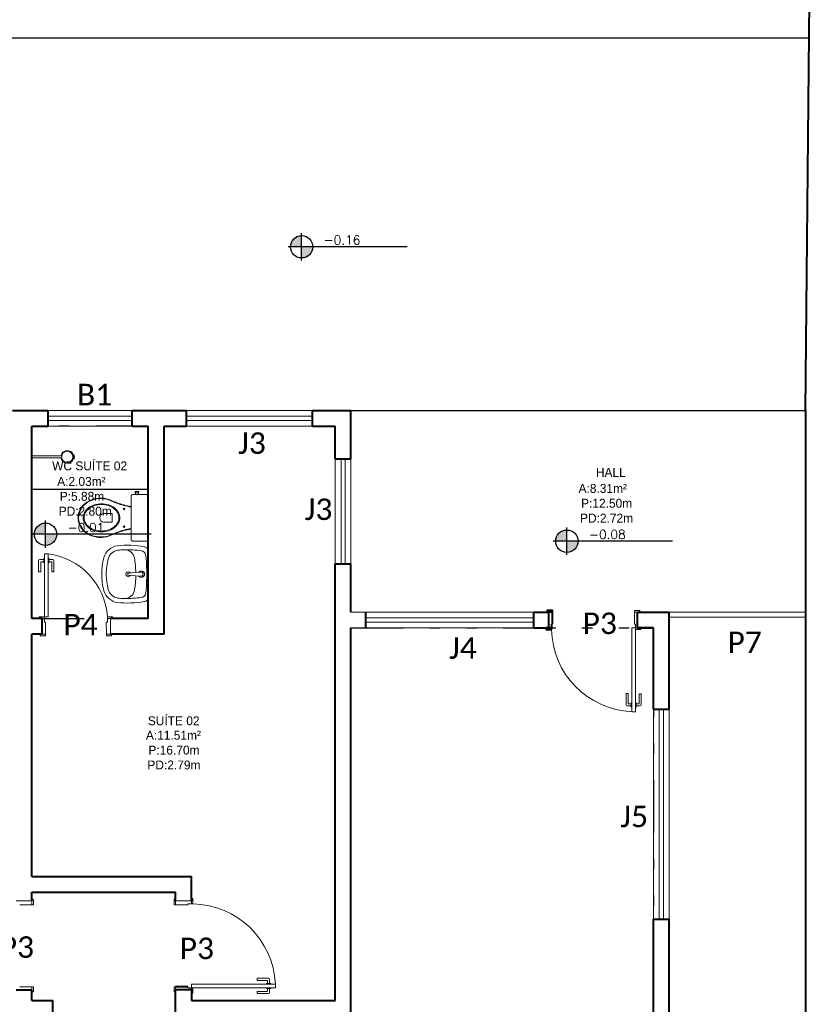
# Model space of a CAD drawing. Header units: millimetres. Extents: x 26 to 1362, y 24 to 358.
# Tile 69 of 256: x 548 to 556, y 153 to 163. Entities that reach past the tile are written whole.
import ezdxf

# ---------------------------------------------------------------- set-up
doc = ezdxf.new("R2010")
doc.units = ezdxf.units.MM
doc.linetypes.add('DIVIDE', pattern=[1.25, 0.5, -0.25, 0, -0.25, 0, -0.25])
doc.linetypes.add('HIDDEN2', pattern=[4.7625, 3.175, -1.5875])
for name, color, linetype in [('ARQ-ALVENARIA', 4, 'Continuous'), ('ARQ-LINHACORTE', 3, 'DIVIDE'), ('ARQ-PISO', 8, 'Continuous'), ('LOUÇAS', 7, 'Continuous'), ('PDF4_Text', 7, 'Continuous')]:
    doc.layers.add(name, color=color, linetype=linetype)
for name, color, linetype, lineweight in [('MB_ALVENARIA', 7, 'Continuous', 40), ('MB_ESQUADRIA', 7, 'Continuous', 5), ('MB_MOBILIÁRIO', 8, 'Continuous', 13), ('MB_TEXTO_0', 7, 'Continuous', 13)]:
    doc.layers.add(name, color=color, linetype=linetype, lineweight=lineweight)
doc.styles.add('AVANT', font='txt')
doc.styles.add('PDF Calibri', font='calibri.ttf')
doc.styles.add('ROMANS', font='romans.shx')

msp = doc.modelspace()

# ---------------------------------------------------------------- hatches: boundary and pattern name
at = {"transparency": 33554687}
h = msp.add_hatch(color=9, dxfattribs=at)
h.paths.add_polyline_path([(551.0259, 160.4018), (551.0259, 160.2955, 0.414214), (551.1322, 160.4018)])
h.paths.add_polyline_path([(551.0259, 160.4018), (551.0259, 160.5081, 0.414214), (550.9195, 160.4018)])
h = msp.add_hatch(color=9, dxfattribs=at)
h.paths.add_polyline_path([(548.5868, 157.6628), (548.5868, 157.5565, 0.414214), (548.6931, 157.6628)])
h.paths.add_polyline_path([(548.5868, 157.6628), (548.5868, 157.7691, 0.414214), (548.4804, 157.6628)])
h = msp.add_hatch(color=9, dxfattribs=at)
h.paths.add_polyline_path([(553.5517, 157.5965), (553.5517, 157.4901, 0.414214), (553.6581, 157.5965)])
h.paths.add_polyline_path([(553.5517, 157.5965), (553.5517, 157.7028, 0.414214), (553.4454, 157.5965)])

# ---------------------------------------------------------------- linework, layer by layer
for p, q in [((551.0259, 160.2722), (551.0259, 160.5314)), ((552.0305, 160.4018), (550.8963, 160.4018)), ((548.5868, 157.5332), (548.5868, 157.7924)), ((553.5517, 157.4669), (553.5517, 157.726)), ((549.5914, 157.6628), (548.4572, 157.6628)), ((554.5564, 157.5965), (553.4222, 157.5965))]:
    msp.add_line(p, q, dxfattribs=at)
for centre in [(551.0259, 160.4018), (548.5868, 157.6628), (553.5517, 157.5965)]:
    msp.add_circle(centre, 0.1063, dxfattribs=at)
at = {"layer": 'ARQ-ALVENARIA'}
msp.add_lwpolyline([(548.4556, 153.2215), (548.6556, 153.2215)], dxfattribs=at)
at = {"layer": 'ARQ-LINHACORTE', "color": 30, "true_color": 0xf26722}
msp.add_lwpolyline([(548.4556, 156.8615), (549.5656, 156.8615), (549.5656, 158.6915), (548.4556, 158.6915)], close=True, dxfattribs=at)
msp.add_lwpolyline([(549.9756, 153.0715), (551.4956, 153.0715), (551.4956, 156.7715), (554.3756, 156.7715), (554.3756, 149.7215), (549.9906, 149.7215), (549.9756, 153.0715)], dxfattribs=at)
at = {"layer": 'ARQ-PISO'}
msp.add_line((546.7656, 162.3915), (555.8602, 162.3915), dxfattribs=at)
for points in [[(551.4956, 158.8415), (555.8256, 158.843)], [(548.4556, 158.0915), (548.4556, 158.0915), (549.5656, 158.0915)]]:
    msp.add_lwpolyline(points, dxfattribs=at)
at = {"layer": 'LOUÇAS'}
msp.add_line((548.4556, 158.3898), (548.4556, 158.4098), dxfattribs=at)
at = {"layer": 'MB_ALVENARIA'}
for p, q in [((555.8256, 158.8415), (555.8256, 134.6315)), ((553.4155, 156.9215), (553.3805, 156.9215)), ((553.4156, 156.8065), (553.4155, 156.9215)), ((554.5256, 155.9965), (554.5256, 156.9215)), ((553.4056, 156.7715), (553.3806, 156.7715)), ((553.4056, 156.8065), (553.4156, 156.8065)), ((553.4056, 156.8065), (553.4056, 156.7715)), ((554.3756, 155.9965), (554.3756, 156.7715)), ((554.3756, 152.3965), (554.3756, 153.9965)), ((554.5256, 152.3965), (554.5256, 153.9965)), ((548.3056, 153.3215), (548.4556, 153.3215)), ((549.9406, 153.3515), (549.8256, 153.3515)), ((549.9406, 153.3515), (549.8256, 153.3515)), ((549.9756, 153.3215), (549.8256, 153.3215))]:
    msp.add_line(p, q, dxfattribs=at)
for points in [[(555.8256, 158.843), (555.9556, 172.1915)], [(548.2717, 158.8415), (548.6106, 158.8415)], [(548.6106, 158.6915), (548.6106, 158.8415)], [(549.4106, 158.8415), (549.9306, 158.8415)], [(549.4106, 158.6915), (549.4106, 158.8415)], [(549.9306, 158.6915), (549.9306, 158.8415)], [(551.1306, 158.8415), (551.4956, 158.8415)], [(551.1306, 158.6915), (551.1306, 158.8415)], [(551.4956, 158.3815), (551.4956, 158.8415)], [(548.4556, 156.8615), (548.4556, 158.6915)], [(548.4556, 158.6915), (548.6106, 158.6915)], [(549.4106, 158.6915), (549.5656, 158.6915)], [(549.5656, 156.8615), (549.5656, 158.6915)], [(549.7156, 156.7115), (549.7156, 158.6915)], [(549.7156, 158.6915), (549.9306, 158.6915)], [(551.1306, 158.6915), (551.3456, 158.6915)], [(551.3456, 158.3815), (551.3456, 158.6915)], [(551.3456, 158.3815), (551.4956, 158.3815)], [(551.3456, 153.2215), (551.3456, 157.3815)], [(551.3456, 157.3815), (551.4956, 157.3815)], [(551.4956, 156.9215), (551.4956, 157.3815)], [(551.6356, 156.7715), (551.6356, 156.9215)], [(553.2356, 156.9215), (553.3756, 156.9215)], [(553.2356, 156.7715), (553.2356, 156.9215)], [(553.4155, 156.9215), (553.4155, 156.9365), (553.3655, 156.9365), (553.3655, 156.9215), (553.3805, 156.9215)], [(553.3756, 156.9215), (553.3756, 156.7715)], [(554.2256, 156.9215), (554.5256, 156.9215)], [(554.3756, 156.7715), (554.2256, 156.7715), (554.2256, 156.9215)], [(548.5556, 156.8615), (548.4556, 156.8615)], [(548.5556, 156.7115), (548.5556, 156.8615)], [(549.5656, 156.8615), (549.2056, 156.8615)], [(549.9756, 153.0715), (551.4956, 153.0715), (551.4956, 156.7715)], [(553.2356, 156.7715), (553.3756, 156.7715)], [(553.3806, 156.7715), (553.3556, 156.7715), (553.3556, 156.7565), (553.4056, 156.7565), (553.4056, 156.7715), (553.4056, 156.7715)], [(554.2256, 156.7715), (554.3756, 156.7715)], [(548.4556, 154.4015), (548.4556, 156.7115)], [(548.5556, 156.7115), (548.4556, 156.7115)], [(549.7156, 156.7115), (549.2056, 156.7115)], [(554.3756, 155.9965), (554.5256, 155.9965)], [(548.4556, 154.4015), (549.9756, 154.4015)], [(549.9756, 154.1715), (549.9756, 154.4015)], [(548.4556, 154.1715), (548.4556, 154.2515)], [(548.4556, 154.2515), (549.8256, 154.2515)], [(549.8256, 154.1715), (549.8256, 154.2515)], [(554.3756, 153.9965), (554.5256, 153.9965)], [(548.4556, 153.2215), (548.4556, 153.3215)], [(549.8256, 150.7215), (549.8256, 153.3215)], [(549.9756, 153.3315), (549.9756, 153.2215)], [(549.9756, 153.3215), (549.9756, 153.2215)], [(548.4556, 153.2215), (548.6556, 153.2215)], [(548.6556, 150.7215), (548.6556, 153.2215)], [(549.9756, 153.2215), (551.3456, 153.2215)]]:
    msp.add_lwpolyline(points, dxfattribs=at)
at = {"layer": 'MB_ESQUADRIA'}
for p, q in [((548.576, 157.4336), (548.5697, 157.4336)), ((548.5697, 157.4336), (548.5697, 157.391)), ((548.576, 157.4336), (548.5697, 157.4336)), ((548.5697, 157.4336), (548.5697, 157.391)), ((548.611, 157.4336), (548.6174, 157.4336)), ((548.611, 157.4336), (548.6174, 157.4336)), ((548.6174, 157.4336), (548.6174, 157.3909)), ((548.6174, 157.4336), (548.6174, 157.3909)), ((548.521, 157.4111), (548.521, 157.3041)), ((548.521, 157.4111), (548.521, 157.3041)), ((548.5697, 157.421), (548.5311, 157.421)), ((548.5697, 157.421), (548.5311, 157.421)), ((548.541, 157.304), (548.541, 157.396)), ((548.541, 157.304), (548.541, 157.396)), ((548.546, 157.401), (548.5697, 157.401)), ((548.546, 157.401), (548.5697, 157.401)), ((548.5697, 157.391), (548.576, 157.391)), ((548.5697, 157.391), (548.576, 157.391)), ((548.6174, 157.3909), (548.611, 157.3909)), ((548.6174, 157.3909), (548.611, 157.3909)), ((548.6174, 157.421), (548.656, 157.421)), ((548.6174, 157.421), (548.656, 157.421)), ((548.641, 157.401), (548.6174, 157.401)), ((548.641, 157.401), (548.6174, 157.401)), ((548.646, 157.304), (548.646, 157.396)), ((548.646, 157.304), (548.646, 157.396)), ((548.666, 157.411), (548.666, 157.304)), ((548.666, 157.411), (548.666, 157.304)), ((548.521, 157.3041), (548.541, 157.304)), ((548.521, 157.3041), (548.541, 157.304)), ((548.666, 157.304), (548.646, 157.304)), ((548.666, 157.304), (548.646, 157.304)), ((554.1956, 156.8065), (554.1956, 156.9215)), ((554.1956, 156.9215), (554.2306, 156.9215)), ((554.1956, 156.8065), (554.1956, 156.9215)), ((554.1956, 156.9215), (554.2306, 156.9215)), ((548.5757, 156.8615), (548.5506, 156.8615)), ((548.5757, 156.8615), (548.5506, 156.8615)), ((548.5757, 156.8615), (548.5506, 156.8615)), ((548.5757, 156.8615), (548.5506, 156.8615)), ((548.5556, 156.8615), (548.5556, 156.8615)), ((548.5756, 156.8265), (548.5756, 156.8615)), ((548.5756, 156.8265), (548.5756, 156.8615)), ((548.5756, 156.8265), (548.5756, 156.8615)), ((548.5756, 156.8265), (548.5756, 156.8615)), ((548.5756, 156.8265), (548.5856, 156.8265)), ((548.5756, 156.8265), (548.5856, 156.8265)), ((548.5756, 156.8265), (548.5856, 156.8265)), ((548.5756, 156.8265), (548.5856, 156.8265)), ((548.5856, 156.8265), (548.5856, 156.7115)), ((548.5856, 156.8265), (548.5856, 156.7115)), ((548.5856, 156.8265), (548.5856, 156.7115)), ((548.5856, 156.8265), (548.5856, 156.7115)), ((549.1656, 156.8265), (549.1657, 156.7115)), ((549.1756, 156.8265), (549.1656, 156.8265)), ((549.1656, 156.8265), (549.1657, 156.7115)), ((549.1756, 156.8265), (549.1656, 156.8265)), ((549.1756, 156.8265), (549.1756, 156.8615)), ((549.1756, 156.8615), (549.2006, 156.8615)), ((549.1756, 156.8265), (549.1756, 156.8615)), ((549.1756, 156.8615), (549.2006, 156.8615)), ((554.2056, 156.8065), (554.1956, 156.8065)), ((554.2056, 156.8065), (554.1956, 156.8065)), ((554.2056, 156.8065), (554.2056, 156.7715)), ((554.2056, 156.8065), (554.2056, 156.7715)), ((554.2056, 156.7715), (554.2306, 156.7715)), ((554.2056, 156.7715), (554.2306, 156.7715)), ((548.5856, 156.7115), (548.5506, 156.7115)), ((548.5856, 156.7115), (548.5506, 156.7115)), ((548.5856, 156.7115), (548.5506, 156.7115)), ((548.5856, 156.7115), (548.5506, 156.7115)), ((548.5556, 156.7115), (548.5556, 156.7115)), ((549.1657, 156.7115), (549.2007, 156.7115)), ((549.1657, 156.7115), (549.2007, 156.7115)), ((554.1152, 156.037), (554.1153, 156.144)), ((554.1153, 156.144), (554.1353, 156.144)), ((554.1353, 156.144), (554.1352, 156.052)), ((554.2602, 156.1439), (554.2402, 156.1439)), ((554.2402, 156.1439), (554.2402, 156.0519)), ((554.2602, 156.0369), (554.2602, 156.1439)), ((554.1638, 156.027), (554.1252, 156.027)), ((554.1402, 156.047), (554.1639, 156.047)), ((554.1638, 156.0144), (554.1639, 156.057)), ((554.1639, 156.057), (554.1702, 156.057)), ((554.2116, 156.057), (554.2052, 156.057)), ((554.2115, 156.0144), (554.2116, 156.057)), ((554.2352, 156.0469), (554.2115, 156.0469)), ((554.2115, 156.0269), (554.2502, 156.0269)), ((554.1702, 156.0144), (554.1638, 156.0144)), ((554.2052, 156.0144), (554.2115, 156.0144)), ((548.4556, 154.1715), (548.3056, 154.1715)), ((548.4556, 154.1316), (548.4556, 154.1666)), ((549.8256, 154.1715), (549.9756, 154.1715)), ((549.8256, 154.1316), (549.8256, 154.1666)), ((549.9756, 154.1415), (549.9756, 154.1665)), ((548.3406, 154.1315), (548.4556, 154.1316)), ((549.9406, 154.1315), (549.8256, 154.1316)), ((549.9406, 154.1415), (549.9406, 154.1315)), ((549.9406, 154.1415), (549.9756, 154.1415)), ((550.6031, 153.4319), (550.6031, 153.4119)), ((550.7101, 153.4319), (550.6031, 153.4319)), ((550.6031, 153.4119), (550.6951, 153.4119)), ((550.7001, 153.4069), (550.7001, 153.3833)), ((550.7201, 153.3833), (550.7201, 153.4219)), ((548.3406, 153.3515), (548.4556, 153.3515)), ((548.3406, 153.3515), (548.4556, 153.3515)), ((548.4556, 153.3515), (548.4556, 153.3165)), ((548.4556, 153.3515), (548.4556, 153.3165)), ((549.8256, 153.3515), (549.8256, 153.3165)), ((549.8256, 153.3515), (549.8256, 153.3165)), ((549.9406, 153.3415), (549.9406, 153.3515)), ((549.9406, 153.3415), (549.9406, 153.3515)), ((549.9406, 153.3415), (549.9756, 153.3415)), ((549.9406, 153.3415), (549.9756, 153.3415)), ((549.9756, 153.3416), (549.9756, 153.3165)), ((549.9756, 153.3416), (549.9756, 153.3165)), ((550.6032, 153.2869), (550.6032, 153.3069)), ((550.6032, 153.3069), (550.6952, 153.3069)), ((550.6901, 153.3833), (550.6901, 153.3769)), ((550.7327, 153.3833), (550.6901, 153.3833)), ((550.6901, 153.3356), (550.6901, 153.3419)), ((550.7327, 153.3356), (550.6901, 153.3356)), ((550.7002, 153.3119), (550.7002, 153.3356)), ((550.7202, 153.3356), (550.7202, 153.2969)), ((550.7327, 153.3769), (550.7327, 153.3833)), ((550.7327, 153.3419), (550.7327, 153.3356)), ((550.7102, 153.2869), (550.6032, 153.2869))]:
    msp.add_line(p, q, dxfattribs=at)
for points in [[(549.4106, 158.8415), (548.6106, 158.8415)], [(551.1306, 158.8415), (549.9306, 158.8415)], [(548.6106, 158.7865), (549.4106, 158.7865)], [(548.6106, 158.7465), (549.4106, 158.7465)], [(549.9306, 158.7865), (551.1306, 158.7865)], [(549.9306, 158.7465), (551.1306, 158.7465)], [(548.6106, 158.6915), (549.4106, 158.6915)], [(549.9306, 158.6915), (551.1306, 158.6915)], [(551.3456, 158.3815), (551.3456, 157.3815)], [(551.4006, 158.3815), (551.4006, 157.3815)], [(551.4406, 158.3815), (551.4406, 157.3815)], [(551.4956, 157.3815), (551.4956, 158.3815)], [(548.6107, 157.4765), (548.6107, 156.8765), (548.5757, 156.8765), (548.5757, 157.4765), (548.6107, 157.4765)], [(548.5506, 156.8615), (548.5257, 156.8615), (548.5257, 156.8765), (548.5757, 156.8765), (548.5757, 156.8615), (548.5756, 156.8615)], [(548.5506, 156.8615), (548.5257, 156.8615), (548.5257, 156.8765), (548.5757, 156.8765), (548.5757, 156.8615), (548.5756, 156.8615)], [(548.5506, 156.8615), (548.5257, 156.8615), (548.5257, 156.8765), (548.5757, 156.8765), (548.5757, 156.8615), (548.5756, 156.8615)], [(548.5506, 156.8615), (548.5257, 156.8615), (548.5257, 156.8765), (548.5757, 156.8765), (548.5757, 156.8615), (548.5756, 156.8615)], [(549.2006, 156.8615), (549.2256, 156.8615), (549.2256, 156.8765), (549.1756, 156.8765), (549.1756, 156.8615), (549.1756, 156.8615)], [(549.2006, 156.8615), (549.2256, 156.8615), (549.2256, 156.8765), (549.1756, 156.8765), (549.1756, 156.8615), (549.1756, 156.8615)], [(551.4956, 156.9215), (553.2356, 156.9215)], [(553.2356, 156.9215), (551.6356, 156.9215)], [(551.6356, 156.8665), (553.2356, 156.8665)], [(554.1956, 156.9215), (554.1956, 156.9365), (554.2456, 156.9365), (554.2456, 156.9215), (554.2306, 156.9215)], [(554.1956, 156.9215), (554.1956, 156.9365), (554.2456, 156.9365), (554.2456, 156.9215), (554.2306, 156.9215)], [(549.2056, 156.7115), (549.2056, 156.8615)], [(551.4956, 156.7715), (553.2356, 156.7715)], [(551.6356, 156.8265), (553.2356, 156.8265)], [(551.6356, 156.7715), (553.2356, 156.7715)], [(554.2306, 156.7715), (554.2556, 156.7715), (554.2556, 156.7565), (554.2056, 156.7565), (554.2056, 156.7715), (554.2056, 156.7715)], [(554.2306, 156.7715), (554.2556, 156.7715), (554.2556, 156.7565), (554.2056, 156.7565), (554.2056, 156.7715), (554.2056, 156.7715)], [(548.5856, 156.7115), (548.5856, 156.6965), (548.5356, 156.6965), (548.5356, 156.7115), (548.5506, 156.7115)], [(548.5856, 156.7115), (548.5856, 156.6965), (548.5356, 156.6965), (548.5356, 156.7115), (548.5506, 156.7115)], [(548.5856, 156.7115), (548.5856, 156.6965), (548.5356, 156.6965), (548.5356, 156.7115), (548.5506, 156.7115)], [(548.5856, 156.7115), (548.5856, 156.6965), (548.5356, 156.6965), (548.5356, 156.7115), (548.5506, 156.7115)], [(549.1657, 156.7115), (549.1657, 156.6965), (549.2157, 156.6965), (549.2157, 156.7115), (549.2007, 156.7115)], [(549.1657, 156.7115), (549.1657, 156.6965), (549.2157, 156.6965), (549.2157, 156.7115), (549.2007, 156.7115)], [(554.3756, 153.9965), (554.3756, 155.9965)], [(554.4306, 153.9965), (554.4306, 155.9965)], [(554.4706, 153.9965), (554.4706, 155.9965)], [(554.5256, 155.9965), (554.5256, 153.9965)], [(548.4556, 154.1316), (548.4706, 154.1316), (548.4706, 154.1816), (548.4556, 154.1816), (548.4556, 154.1666)], [(549.8256, 154.1316), (549.8106, 154.1316), (549.8106, 154.1816), (549.8256, 154.1816), (549.8256, 154.1666)], [(549.9756, 154.1665), (549.9756, 154.1915), (549.9906, 154.1915), (549.9906, 154.1415), (549.9756, 154.1415), (549.9756, 154.1415)], [(548.4556, 153.3515), (548.4706, 153.3515), (548.4706, 153.3015), (548.4556, 153.3015), (548.4556, 153.3165)], [(548.4556, 153.3515), (548.4706, 153.3515), (548.4706, 153.3015), (548.4556, 153.3015), (548.4556, 153.3165)], [(549.8256, 153.3515), (549.8106, 153.3515), (549.8106, 153.3015), (549.8256, 153.3015), (549.8256, 153.3165)], [(549.8256, 153.3515), (549.8106, 153.3515), (549.8106, 153.3015), (549.8256, 153.3015), (549.8256, 153.3165)], [(549.9756, 153.3165), (549.9756, 153.2916), (549.9906, 153.2916), (549.9906, 153.3416), (549.9756, 153.3416), (549.9756, 153.3415)], [(549.9756, 153.3165), (549.9756, 153.2916), (549.9906, 153.2916), (549.9906, 153.3416), (549.9756, 153.3416), (549.9756, 153.3415)], [(549.9756, 153.2916), (549.9756, 153.3215)]]:
    msp.add_lwpolyline(points, dxfattribs=at)
at = {"layer": 'MB_ESQUADRIA', "linetype": 'HIDDEN2'}
for points in [[(554.5256, 156.9215), (555.8256, 156.9215)], [(554.5256, 156.8715), (555.8256, 156.8715)]]:
    msp.add_lwpolyline(points, dxfattribs=at)
at = {"layer": 'MB_ESQUADRIA'}
for points in [[(554.1706, 156.7715), (554.1706, 155.9715), (554.2056, 155.9715), (554.2056, 156.7715)], [(549.9756, 153.3766), (550.7756, 153.3766), (550.7756, 153.3416), (549.9756, 153.3416)]]:
    msp.add_lwpolyline(points, close=True, dxfattribs=at)
at = {"layer": 'MB_ESQUADRIA', "linetype": 'HIDDEN2'}
msp.add_arc((548.5284, 156.833), 0.6487, 3.84016, 82.71463, dxfattribs=at)
at = {"layer": 'MB_ESQUADRIA', "linetype": 'ByBlock'}
msp.add_arc((548.5284, 156.833), 0.6487, 3.84016, 82.71463, dxfattribs=at)
at = {"layer": 'MB_ESQUADRIA'}
for centre, radius, start, end in [((548.531, 157.411), 0.01, 89.97107, 179.97107), ((548.531, 157.411), 0.01, 89.97107, 179.97107), ((548.546, 157.396), 0.005, 89.97107, 179.97107), ((548.546, 157.396), 0.005, 89.97107, 179.97107), ((548.641, 157.396), 0.005, 359.97107, 89.97107), ((548.641, 157.396), 0.005, 359.97107, 89.97107), ((548.656, 157.411), 0.01, 359.97107, 89.97107), ((548.656, 157.411), 0.01, 359.97107, 89.97107), ((554.2072, 156.7725), 0.8018, 181.14056, 267.34932), ((554.1252, 156.037), 0.01, 179.97107, 269.97107), ((554.1402, 156.052), 0.005, 179.97107, 269.97107), ((554.2352, 156.0519), 0.005, 269.97107, 359.97107), ((554.2502, 156.0369), 0.01, 269.97107, 359.97107), ((549.9747, 153.3399), 0.8018, 2.65068, 88.85944), ((550.6951, 153.4069), 0.005, 0.02893, 90.02893), ((550.7101, 153.4219), 0.01, 0.02893, 90.02893), ((550.6952, 153.3119), 0.005, 270.02893, 0.02893), ((550.7102, 153.2969), 0.01, 270.02893, 0.02893)]:
    msp.add_arc(centre, radius, start, end, dxfattribs=at)
at = {"layer": 'MB_MOBILIÁRIO'}
for p, q in [((548.7338, 158.4098), (548.4556, 158.4098)), ((548.7338, 158.3898), (548.4556, 158.3898)), ((548.8574, 158.4198), (548.8517, 158.418)), ((548.8518, 158.3821), (548.8573, 158.3804)), ((548.861, 158.3998), (548.8545, 158.3998)), ((548.861, 158.3998), (548.8545, 158.3998)), ((549.5656, 158.0231), (549.5656, 157.6158)), ((549.3714, 157.2881), (549.3714, 157.2776)), ((549.4737, 157.3015), (549.376, 157.2931)), ((549.4739, 157.265), (549.376, 157.2726)), ((549.4953, 157.2634), (549.4739, 157.265)), ((549.4953, 157.3023), (549.474, 157.3007))]:
    msp.add_line(p, q, dxfattribs=at)
for points in [[(549.5656, 158.0231), (549.5656, 158.0231), (549.5642, 158.031), (549.5599, 158.0374), (549.5535, 158.0417), (549.5456, 158.0431), (549.4217, 158.0431), (549.4217, 158.0431), (549.4139, 158.0417), (549.4074, 158.0374), (549.4031, 158.031), (549.4017, 158.0231), (549.4017, 157.8198)], [(549.4404, 158.056), (549.4404, 158.0711), (549.4583, 158.0711), (549.4762, 158.0711), (549.4762, 158.056), (549.4733, 158.056), (549.4733, 158.0431)], [(549.4404, 158.056), (549.4432, 158.056)], [(549.4733, 158.056), (549.4432, 158.056)], [(549.4432, 158.056), (549.4432, 158.0431)], [(549.401, 157.9222), (549.401, 157.9222), (549.4017, 157.922)], [(549.1433, 157.8599), (549.2206, 157.8599), (549.2206, 157.8191)], [(549.1433, 157.779), (549.2206, 157.779), (549.2206, 157.8198)], [(549.5656, 157.6158), (549.5656, 157.6158), (549.5642, 157.6079), (549.5599, 157.6022), (549.5535, 157.5979), (549.5456, 157.5965), (549.4217, 157.5965), (549.4217, 157.5965), (549.4139, 157.5979), (549.4074, 157.6022), (549.4031, 157.6079), (549.4017, 157.6158), (549.4017, 157.8198)], [(549.401, 157.7174), (549.401, 157.7174), (549.4017, 157.7176)]]:
    msp.add_lwpolyline(points, dxfattribs=at)
for points in [[(549.2936, 157.8198, 0.124451), (549.2812, 157.8689, 0.105729), (549.2427, 157.9141, 0.086876), (549.1881, 157.9426, 0.077041), (549.1197, 157.9532, 0.077041), (549.0512, 157.9426, 0.086876), (548.9967, 157.9141, 0.105729), (548.9581, 157.8689, 0.124451), (548.9457, 157.8198, 0.124451), (548.9581, 157.7707, 0.105729), (548.9967, 157.7255, 0.086876), (549.0512, 157.697, 0.077041), (549.1197, 157.6864, 0.077041), (549.1881, 157.697, 0.086876), (549.2427, 157.7255, 0.105729), (549.2812, 157.7707, 0.124451)], [(549.2855, 157.8198, 0.124451), (549.2739, 157.8657, 0.105729), (549.2374, 157.9085, 0.086876), (549.1853, 157.9357, 0.077041), (549.1197, 157.9459, 0.077041), (549.054, 157.9357, 0.086876), (549.002, 157.9085, 0.105729), (548.9655, 157.8657, 0.124451), (548.9538, 157.8198, 0.124451), (548.9655, 157.7739, 0.105729), (549.002, 157.7311, 0.086876), (549.054, 157.7039, 0.077041), (549.1197, 157.6937, 0.077041), (549.1853, 157.7039, 0.086876), (549.2374, 157.7311, 0.105729), (549.2739, 157.7739, 0.124451)]]:
    msp.add_lwpolyline(points, format="xyb", close=True, dxfattribs=at)
for centre, radius in [((548.7937, 158.3998), 0.0541), ((549.3348, 157.9036), 0.00752), ((549.3348, 157.7353), 0.00752)]:
    msp.add_circle(centre, radius, dxfattribs=at)
for centre, radius, start, end in [((548.7937, 158.3998), 0.0608, 17.38796, 170.53127), ((548.7937, 158.3998), 0.0608, 189.46873, 343.0092), ((548.7937, 158.3998), 0.0608, 343.0092, 17.38796), ((548.8575, 158.3809), 0.000485, 253.0092, 5.28949), ((548.8575, 158.4193), 0.000485, 353.97868, 107.38796), ((548.8966, 158.4152), 0.0388, 173.97868, 203.35334), ((548.8966, 158.3845), 0.0388, 156.64666, 185.28949), ((549.1125, 157.7523), 0.2549, 72.09039, 115.44583), ((549.1123, 157.756), 0.2467, 71.86702, 115.76246), ((560.3043, 184.6325), 28.863, 247.3538, 247.51832), ((549.0855, 157.8115), 0.1898, 115.76246, 177.20811), ((549.0855, 157.8115), 0.1851, 115.76246, 177.20811), ((559.7055, 183.1944), 27.3099, 247.35144, 247.52574), ((549.5321, 158.6782), 0.7673, 249.69088, 260.16298), ((549.5321, 158.6782), 0.7626, 249.69088, 260.16298), ((549.0855, 157.8281), 0.1898, 182.79189, 244.23754), ((549.0855, 157.8281), 0.1851, 182.79189, 244.23754), ((549.1433, 157.8194), 0.0404, 90, 270), ((549.5321, 156.9614), 0.7673, 99.83702, 110.30912), ((549.5321, 156.9614), 0.7626, 99.83702, 110.30912), ((549.1125, 157.8873), 0.2549, 244.55417, 287.90961), ((549.1123, 157.8836), 0.2467, 244.23754, 288.13298), ((559.7055, 132.4452), 27.3099, 112.47426, 112.64856), ((560.3043, 131.0071), 28.863, 112.48168, 112.6462), ((549.3764, 157.2881), 0.005, 94.44626, 180), ((549.3764, 157.2776), 0.005, 180, 265.55374), ((549.4983, 157.2829), 0.0309, 217.13786, 142.86214), ((549.4983, 157.2828), 0.0197, 261.10748, 98.89252)]:
    msp.add_arc(centre, radius, start, end, dxfattribs=at)
for points in [[(549.1431, 157.4415), (549.1592, 157.5003), (549.2093, 157.5435), (549.2696, 157.5539)], [(549.2696, 157.5539), (549.3566, 157.562), (549.4444, 157.5585), (549.5306, 157.5437)], [(549.5311, 157.5437), (549.5455, 157.5412), (549.5581, 157.5325), (549.5656, 157.52)], [(549.1217, 157.2829), (549.1217, 157.3365), (549.1289, 157.3898), (549.1431, 157.4415)], [(549.1645, 157.2829), (549.1645, 157.3326), (549.1712, 157.3821), (549.1843, 157.4301)], [(549.1843, 157.4301), (549.1958, 157.472), (549.2316, 157.5028), (549.2745, 157.5111)], [(549.2745, 157.5111), (549.2962, 157.5131), (549.318, 157.5144), (549.3399, 157.5148)], [(549.3399, 157.5148), (549.393, 157.516), (549.4461, 157.5128), (549.4987, 157.5052)], [(549.3399, 157.5148), (549.386, 157.5159), (549.4258, 157.4827), (549.433, 157.4371)], [(549.4329, 157.4378), (549.4413, 157.3918), (549.4457, 157.3452), (549.446, 157.2985)], [(549.4987, 157.5052), (549.5186, 157.5023), (549.5349, 157.4876), (549.54, 157.4681)], [(549.54, 157.4681), (549.5421, 157.4597), (549.5435, 157.4512), (549.5442, 157.4426)], [(549.5442, 157.4426), (549.5485, 157.3895), (549.5506, 157.3362), (549.5506, 157.2829)], [(549.5656, 157.2829), (549.5656, 157.2829), (549.5656, 157.52), (549.5656, 157.52)], [(549.1431, 157.1242), (549.1289, 157.1759), (549.1217, 157.2293), (549.1217, 157.2829)], [(549.1843, 157.1357), (549.1712, 157.1836), (549.1645, 157.2331), (549.1645, 157.2829)], [(549.446, 157.2672), (549.4457, 157.2231), (549.4417, 157.179), (549.4342, 157.1355)], [(549.5506, 157.2829), (549.5506, 157.2295), (549.5485, 157.1762), (549.5442, 157.1231)], [(549.5656, 157.2829), (549.5656, 157.2829), (549.5656, 157.0457), (549.5656, 157.0457)], [(549.2696, 157.0118), (549.2093, 157.0222), (549.1592, 157.0654), (549.1431, 157.1242)], [(549.2745, 157.0546), (549.2316, 157.0629), (549.1958, 157.0937), (549.1843, 157.1357)], [(549.3399, 157.0509), (549.318, 157.0514), (549.2962, 157.0526), (549.2745, 157.0546)], [(549.4326, 157.1263), (549.4243, 157.0818), (549.3851, 157.0499), (549.3399, 157.0509)], [(549.4987, 157.0605), (549.4461, 157.0529), (549.393, 157.0497), (549.3399, 157.0509)], [(549.435, 157.1404), (549.4343, 157.1357), (549.4334, 157.131), (549.4326, 157.1263)], [(549.54, 157.0976), (549.5349, 157.0781), (549.5186, 157.0634), (549.4987, 157.0605)], [(549.5442, 157.1231), (549.5435, 157.1145), (549.5421, 157.106), (549.54, 157.0976)], [(549.5306, 157.022), (549.4444, 157.0072), (549.3566, 157.0037), (549.2696, 157.0118)], [(549.5656, 157.0457), (549.5581, 157.0332), (549.5455, 157.0245), (549.5311, 157.022)]]:
    msp.add_open_spline(points, degree=3, dxfattribs=at)
msp.add_open_spline([(549.3938, 157.2712), (549.3899, 157.2647), (549.3827, 157.2603), (549.3745, 157.2603), (549.3745, 157.2603), (549.3621, 157.2603), (549.352, 157.2704), (549.352, 157.2829), (549.352, 157.2829), (549.352, 157.2953), (549.3621, 157.3054), (549.3745, 157.3054), (549.3827, 157.3054), (549.3899, 157.301), (549.3939, 157.2944)], degree=3, knots=[0.3352857, 0.3352857, 0.3352857, 0.3352857, 0.5, 0.5, 0.5, 0.625, 0.75, 0.75, 0.75, 0.875, 1, 1, 1, 1.164877, 1.164877, 1.164877, 1.164877], dxfattribs=at)

# ---------------------------------------------------------------- texts
at = {"layer": 'MB_TEXTO_0'}
for s, style, p in [('-0.16', 'ROMANS', (551.236, 160.4241)), ('WC SUÍTE 02', 'AVANT', (548.6498, 158.2717)), ('HALL', 'AVANT', (553.8279, 158.2088)), ('A:2.03m²', 'AVANT', (548.6978, 158.1237)), ('A:8.31m²', 'AVANT', (553.6628, 158.0573)), ('P:5.88m', 'AVANT', (548.7221, 157.982)), ('P:12.50m', 'AVANT', (553.6871, 157.9156)), ('PD:2.80m', 'AVANT', (548.712, 157.8403)), ('PD:2.72m', 'AVANT', (553.677, 157.774)), ('-0.01', 'ROMANS', (548.7969, 157.6851)), ('-0.08', 'ROMANS', (553.7619, 157.6187)), ('SUÍTE 02', 'AVANT', (549.5609, 155.843)), ('A:11.51m²', 'AVANT', (549.5425, 155.7053)), ('P:16.70m', 'AVANT', (549.5667, 155.5636)), ('PD:2.79m', 'AVANT', (549.5566, 155.4219))]:
    msp.add_text(s, height=0.085, rotation=360, dxfattribs=dict(at, style=style)).set_placement(p)
at = {"layer": 'PDF4_Text', "char_height": 0.20477, "attachment_point": 4, "style": 'PDF Calibri'}
for s, insert in [('B1', (548.8858, 158.994)), ('J3', (550.4212, 158.5302)), ('J3', (551.0553, 157.9002)), ('P4', (548.7567, 156.8018)), ('P3', (553.7015, 156.8133)), ('J4', (552.4301, 156.5779)), ('P7', (555.0814, 156.6325)), ('J5', (554.061, 154.9734)), ('P3', (548.1505, 153.7282)), ('P3', (549.8641, 153.7157))]:
    msp.add_mtext(s, dxfattribs=dict(at, insert=insert))

doc.saveas('drawing.dxf')
